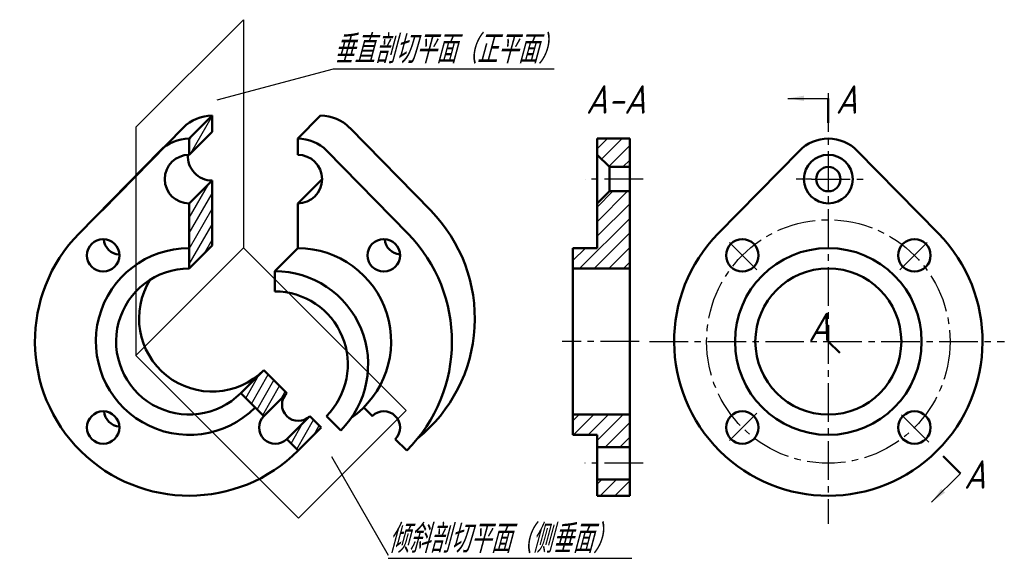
# Model space of a CAD drawing. Header units: millimetres. Extents: x 1098 to 1219, y 41 to 107.
import ezdxf

# ---------------------------------------------------------------- set-up
doc = ezdxf.new("R2010")
doc.units = ezdxf.units.MM
doc.header["$LTSCALE"] = 0.5
doc.linetypes.add('CENTER2', pattern=[28.575, 19.05, -3.175, 3.175, -3.175])
for name, color, linetype in [('剖面线层', 7, 'Continuous'), ('尺寸层', 221, 'Continuous'), ('细实线层', 7, 'Continuous')]:
    doc.layers.add(name, color=color, linetype=linetype)
for name, color, linetype, lineweight in [('文字层', 227, 'Continuous', 20), ('点画线层', 3, 'CENTER2', 25), ('粗实线层', 7, 'Continuous', 50)]:
    doc.layers.add(name, color=color, linetype=linetype, lineweight=lineweight)
doc.styles.add('工程字体（斜）', font='gbeitc.shx', dxfattribs={"bigfont": 'gbcbig.shx'})
doc.styles.add('工程斜体', font='gbeitc.shx', dxfattribs={"bigfont": 'gbcbig.shx'})
doc.dimstyles.new('直径加引线', dxfattribs={"dimtxt": 3.5, "dimasz": 3.5, "dimexe": 2.5, "dimexo": 0, "dimgap": 1, "dimtad": 1, "dimtoh": 1, "dimdsep": 46, "dimtxsty": '工程字体（斜）', "dimcen": 0, "dimadec": 0, "dimazin": 0, "dimtfac": 1, "dimtmove": 1, "dimatfit": 3, "dimfxl": 0, "dimarcsym": 0})

# ---------------------------------------------------------------- blocks, each defined once
blk = doc.blocks.new('fgf')
at = {"layer": '剖面线层', "ltscale": 0.5}
h = blk.add_hatch(dxfattribs=at)
h.set_pattern_fill('ANSI31', scale=0.3, angle=15, style=0)
h.set_pattern_definition([(60, (-1125.68935, -79.0125), (-0.8248892, 0.47625), [])])
h.paths.add_polyline_path([(-3.86, 16.31), (-6.69, 13.48), (-6.69, 11.48), (-3.86, 14.31)])
h.paths.add_polyline_path([(-3.86, 8.31), (-6.69, 5.48), (-6.69, -0.02), (-3.86, 2.81)])
h.paths.add_polyline_path([(-3.86, 0.31), (-3.86, 2.81), (-6.69, -0.02), (-6.69, -2.52)])
h.paths.add_polyline_path([(4.27, -16.82), (2.51, -15.05), (0, -17.56), (0, -18.2), (1.45, -19.65)])
h.paths.add_polyline_path([(5.33, -17.88), (4.27, -16.82), (1.45, -19.65), (2.51, -20.71)])
h.paths.add_polyline_path([(9.58, -22.12), (8.16, -20.71), (5.33, -23.54), (6.75, -24.95)])
h = blk.add_hatch(dxfattribs=at)
h.set_pattern_fill('ANSI31', scale=0.4, style=0)
h.set_pattern_definition([(45, (-1125.6894, -79.0125), (-0.8980256, 0.8980256), [])])
h.paths.add_polyline_path([(47.59, 13.48), (43.59, 13.48), (43.59, 11.48), (45.09, 9.98), (47.59, 9.98)])
h.paths.add_polyline_path([(47.59, 6.98), (45.09, 6.98), (43.59, 5.48), (43.59, -0.02), (40.59, -0.02), (40.59, -2.52), (47.59, -2.52)])
h.paths.add_polyline_path([(47.59, -20.52), (40.59, -20.52), (40.59, -23.02), (43.59, -23.02), (43.59, -24.52), (47.59, -24.52)])
h.paths.add_polyline_path([(47.59, -28.52), (43.59, -28.52), (43.59, -30.52), (47.59, -30.52)])
at = {"layer": '剖面线层', "color": 7, "ltscale": 0.5}
blk.add_line((70.01, 8.48), (68.11, 8.48), dxfattribs=at)
at = {"layer": '尺寸层', "color": 7, "ltscale": 0.5}
for p, q in [((-3.23, 18.23), (11.1, 22.07)), ((11.1, 22.07), (38.3, 22.07)), ((10.84, -25.7), (17.84, -37.83)), ((17.84, -38.23), (47.85, -38.23))]:
    blk.add_line(p, q, dxfattribs=at)
at = {"layer": '点画线层', "color": 7, "ltscale": 0.5}
for p, q in [((72.07, 19.07), (72.07, -33.99)), ((49.25, 8.48), (42.09, 8.48)), ((70.01, 8.48), (76.92, 8.48)), ((63.25, -2.7), (59.61, 0.94)), ((80.89, -2.7), (84.53, 0.94)), ((48.75, -11.52), (39.28, -11.52)), ((50.02, -11.52), (93.76, -11.52)), ((63.25, -20.34), (59.61, -23.98)), ((84.46, -23.91), (80.83, -20.27)), ((49.26, -26.52), (42.06, -26.52))]:
    blk.add_line(p, q, dxfattribs=at)
blk.add_circle((72.07, -11.52), 15, dxfattribs=at)
at = {"layer": '粗实线层', "color": 7, "ltscale": 0.5}
for p, q in [((72.07, 15.43), (72.07, 18.43)), ((-6.69, 13.48), (-3.86, 16.31)), ((-3.86, 16.31), (-3.86, 14.31)), ((6.69, 13.48), (9.51, 16.31)), ((-7.43, 14.81), (-17.43, 4.61)), ((13.09, 14.81), (23.08, 4.61)), ((-6.69, 11.48), (-3.86, 14.31)), ((-6.69, 13.48), (-6.69, 11.48)), ((6.69, 13.48), (6.69, 11.48)), ((47.59, 13.48), (43.59, 13.48)), ((43.59, 13.48), (43.59, -0.02)), ((47.59, -30.52), (47.59, 13.48)), ((-10.26, 11.98), (-20.25, 1.78)), ((10.26, 11.98), (20.26, 1.78)), ((45.09, 9.98), (43.59, 11.48)), ((68.5, 11.98), (58.5, 1.78)), ((75.64, 11.98), (85.64, 1.78)), ((45.09, 9.98), (47.59, 9.98)), ((45.09, 9.98), (45.09, 6.98)), ((-6.69, 5.48), (-3.86, 8.31)), ((-3.86, 8.31), (-3.86, 0.31)), ((6.69, 5.48), (9.69, 8.48)), ((45.09, 6.98), (43.59, 5.48)), ((45.09, 6.98), (47.59, 6.98)), ((-6.69, 5.48), (-6.69, -2.52)), ((6.69, 5.48), (6.69, -0.02)), ((-6.69, -2.52), (-3.86, 0.31)), ((3.86, -2.85), (6.69, -0.02)), ((43.59, -0.02), (40.59, -0.02)), ((40.59, -0.02), (40.59, -11.52)), ((3.86, -2.85), (3.86, -5.35)), ((47.59, -2.52), (40.59, -2.52)), ((72.07, -11.52), (72.07, -9.52)), ((40.59, -23.02), (40.59, -11.52)), ((72.07, -11.52), (73.49, -12.93)), ((-0.32, -17.88), (2.51, -15.05)), ((4.27, -16.82), (2.51, -15.05)), ((5.33, -17.88), (4.27, -16.82)), ((1.45, -19.65), (-0.32, -17.88)), ((2.51, -20.71), (5.33, -17.88)), ((2.51, -20.71), (1.45, -19.65)), ((15.88, -20.71), (14.82, -19.65)), ((47.59, -20.52), (40.59, -20.52)), ((5.33, -23.54), (8.16, -20.71)), ((9.58, -22.12), (8.16, -20.71)), ((10.22, -20.71), (11.99, -22.48)), ((6.75, -24.95), (9.58, -22.12)), ((43.59, -23.02), (40.59, -23.02)), ((43.59, -30.52), (43.59, -23.02)), ((6.75, -24.95), (5.33, -23.54)), ((20.12, -24.95), (18.71, -23.54)), ((47.59, -24.52), (43.59, -24.52)), ((86.21, -25.66), (88.34, -27.78)), ((47.59, -28.52), (43.59, -28.52)), ((47.59, -30.52), (43.59, -30.52))]:
    blk.add_line(p, q, dxfattribs=at)
for centre, radius in [((72.07, 8.48), 3), ((72.07, 8.48), 1.5), ((-17.29, -0.91), 2), ((17.29, -0.91), 2), ((61.47, -0.91), 2), ((82.68, -0.91), 2), ((72.07, -11.52), 11.5), ((72.07, -11.52), 9), ((-17.29, -22.12), 2), ((61.47, -22.12), 2), ((82.68, -22.12), 2)]:
    blk.add_circle(centre, radius, dxfattribs=at)
for centre, radius, start, end in [((-3.86, 11.31), 5, 90, 135.573), ((9.51, 11.31), 5, 44.427, 90), ((-6.69, 8.48), 5, 90, 135.573), ((6.69, 8.48), 5, 44.427, 90), ((72.07, 8.48), 5, 44.427, 135.573), ((-6.69, 8.48), 3, 90, 270), ((-3.86, 11.31), 3, 176.8103, 270), ((6.69, 8.48), 3, 270, 90), ((9.51, -8.69), 19, 308.9577, 44.427), ((-6.69, -11.52), 19, 135.573, 315), ((6.69, -11.52), 19, 315, 44.427), ((72.07, -11.52), 19, 135.573, 44.427), ((-15.2, 1.18), 2, 182.5836, 267.4164), ((19.41, 1.21), 2, 183.5904, 266.4096), ((-6.69, -11.52), 11.5, 90, 315), ((6.69, -11.52), 11.5, 304.9846, 90), ((-6.69, -11.52), 9, 90, 315), ((3.86, -14.35), 11.5, 315, 90), ((-3.86, -8.69), 9, 147.8396, 315), ((3.86, -14.35), 9, 315, 90), ((6.75, -19.3), 2, 135, 315), ((-15.17, -20), 2, 183.5904, 266.4096), ((17.29, -22.12), 2, 315, 135), ((3.92, -22.12), 2, 135, 315)]:
    blk.add_arc(centre, radius, start, end, dxfattribs=at)
at = {"layer": '细实线层', "color": 7, "ltscale": 0.5}
for p, q in [((-13.25, 14.87), (0, 28.12)), ((0, 28.12), (0, 0)), ((-13.25, 14.87), (-13.25, -13.25)), ((-13.25, -13.25), (0, 0)), ((0, 0), (20.04, -20.04)), ((-13.25, -13.25), (6.8, -33.29)), ((6.8, -33.29), (20.04, -20.04))]:
    blk.add_line(p, q, dxfattribs=at)
at = {"layer": '文字层', "color": 7, "ltscale": 0.5, "char_height": 3.5, "attachment_point": 1, "style": '工程斜体'}
for s, insert, width in [('垂直剖切平面（正平面）', (11.1, 26.24), 28.0246), ('A-A', (42.19, 20.04), 11.4988), ('A', (72.98, 20.04), 3.4686), ('A', (69.6, -7.98), 3.4686), ('A', (88.78, -26.16), 3.4686), ('倾斜剖切平面（侧垂面）', (17.84, -34.06), 29.2524)]:
    blk.add_mtext(s, dxfattribs=dict(at, insert=insert, width=width))
at = {"layer": '尺寸层', "color": 7, "ltscale": 0.5}
for points in [[(67.07, 18.43), (72.07, 18.43)], [(84.8, -31.32), (88.34, -27.78)]]:
    blk.add_leader(points, dimstyle='直径加引线', override={"dimasz": 2, "dimgap": 1, "dimtad": 0}, dxfattribs=at)

msp = doc.modelspace()

# ---------------------------------------------------------------- block references
at = {"layer": '剖面线层', "color": 7}
msp.add_blockref('fgf', (1125.69, 79.01), dxfattribs=at)

doc.saveas('drawing.dxf')
